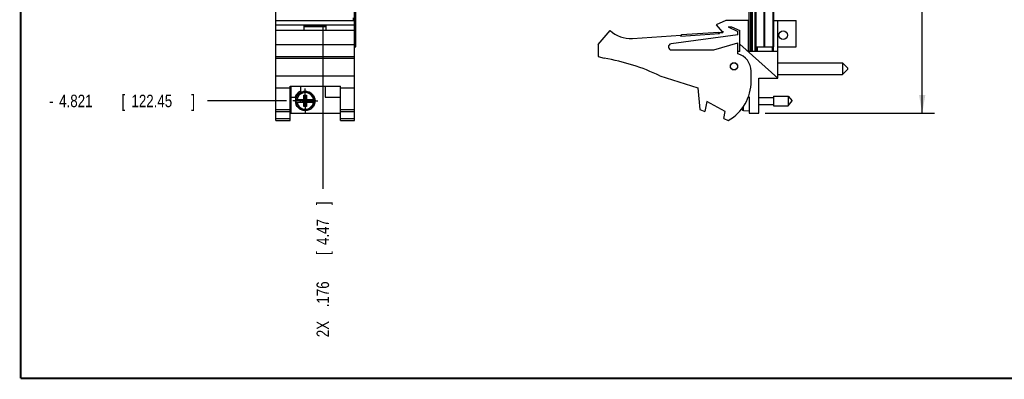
# Model space of a CAD drawing. Header units: inches. Extents: x 0.2 to 16.8, y 0.1 to 10.8.
# Tile 1 of 13: x 0.2 to 10.1, y 0.2 to 3.9. Entities that reach past the tile are written whole.
import ezdxf

# ---------------------------------------------------------------- set-up
doc = ezdxf.new("R2010")
doc.units = ezdxf.units.IN
doc.header["$LTSCALE"] = 0.935
doc.header["$MEASUREMENT"] = 0
doc.linetypes.add('CENTER', pattern=[0.6, 0.375, -0.075, 0.075, -0.075])
doc.layers.get('0').update_dxf_attribs({"linetype": 'CONTINUOUS'})
doc.layers.add('DEFAULT_1', color=7, linetype='CENTER')
doc.layers.add('DIMENSIONS', color=7, linetype='CONTINUOUS')
doc.styles.get("Standard").update_dxf_attribs({"font": 'txt', "width": 0.8})
doc.dimstyles.new('DIMSTYLE_1', dxfattribs={"dimtxt": 0.125, "dimasz": 0.18, "dimexe": 0.18, "dimexo": 0.0625, "dimgap": 0.09, "dimtad": 0, "dimtih": 1, "dimtoh": 1, "dimdec": 3, "dimzin": 4, "dimdsep": 46, "dimtxsty": 'STANDARD', "dimblk": '_FILLED', "dimblk1": '_FILLED', "dimblk2": '_FILLED', "dimcen": 0.09, "dimadec": 0, "dimazin": 0, "dimtp": 0.01, "dimtm": 0.01, "dimtfac": 1, "dimtdec": 3, "dimtofl": 0, "dimtmove": 0, "dimatfit": 3, "dimldrblk": '_FILLED', "dimfxl": 1, "dimtolj": 1, "dimtzin": 4, "dimarcsym": 0})
doc.dimstyles.new('DIMSTYLE_2', dxfattribs={"dimtxt": 0.125, "dimasz": 0.18, "dimexe": 0.18, "dimexo": 0.0625, "dimgap": 0.09, "dimtad": 0, "dimtih": 1, "dimtoh": 1, "dimdec": 3, "dimzin": 4, "dimdsep": 46, "dimtxsty": 'STANDARD', "dimblk": '_FILLED', "dimblk1": '_FILLED', "dimblk2": '_FILLED', "dimcen": 0.09, "dimadec": 0, "dimazin": 0, "dimtp": 0.01, "dimtm": 0.01, "dimtfac": 1, "dimtdec": 3, "dimtofl": 0, "dimtmove": 0, "dimatfit": 3, "dimldrblk": '_FILLED', "dimfxl": 1, "dimtolj": 1, "dimtzin": 4, "dimarcsym": 0})

# ---------------------------------------------------------------- blocks, each defined once
blk = doc.blocks.new('*D6')
at = {"layer": 'DIMENSIONS', "color": 2, "linetype": 'CONTINUOUS'}
blk.add_line((2.9174, 3.0406), (2.1235, 3.0406), dxfattribs=at)
at = {"layer": 'DIMENSIONS', "color": 2, "linetype": 'CONTINUOUS', "width": 0.8}
for s, p in [('4.821', (0.636, 2.9781)), ('[', (1.261, 2.9781)), ('122.45', (1.361, 2.9781)), (']', (1.961, 2.9781)), ('-', (0.536, 2.9781))]:
    blk.add_text(s, height=0.125, dxfattribs=at).set_placement(p)
blk = doc.blocks.new('_FILLED')
at = {"color": 0, "linetype": 'BYBLOCK'}
blk.add_solid([(0, 0), (-1, 0.174), (-1, -0.174)], dxfattribs=at)
blk = doc.blocks.new('*D11')
at = {"layer": 'DIMENSIONS', "color": 2, "linetype": 'CONTINUOUS'}
blk.add_line((3.2809, 3.8027), (3.2809, 2.1581), dxfattribs=at)
at = {"layer": 'DIMENSIONS', "color": 2, "linetype": 'CONTINUOUS', "width": 0.8}
for s, p in [(']', (3.3434, 1.9956)), ('4.47', (3.3434, 1.5956)), ('[', (3.3434, 1.4956)), ('.176', (3.3434, 0.9706)), ('2X ', (3.3434, 0.6706))]:
    blk.add_text(s, height=0.125, rotation=90, dxfattribs=at).set_placement(p)
blk = doc.blocks.new('*D13')
at = {"layer": 'DIMENSIONS', "color": 2, "linetype": 'CONTINUOUS'}
for p, q in [((7.7159, 7.9835), (9.4194, 7.9835)), ((9.2944, 7.9835), (9.2944, 6.0128)), ((9.2944, 2.9186), (9.2944, 5.7628)), ((7.7189, 2.9186), (9.4194, 2.9186))]:
    blk.add_line(p, q, dxfattribs=at)
at = {"layer": 'DIMENSIONS', "color": 2, "linetype": 'CONTINUOUS', "xscale": 0.18, "yscale": 0.18, "zscale": 0.18}
for p, rotation in [((9.2944, 7.9835), 90), ((9.2944, 2.9186), 270)]:
    blk.add_blockref('_FILLED', p, dxfattribs=dict(at, rotation=rotation))
at = {"layer": 'DIMENSIONS', "color": 2, "linetype": 'CONTINUOUS', "width": 0.8}
for s, p in [('5.065', (8.5819, 5.8253)), ('[', (9.2069, 5.8253)), ('128.65', (9.3069, 5.8253)), (']', (9.9069, 5.8253))]:
    blk.add_text(s, height=0.125, dxfattribs=at).set_placement(p)

msp = doc.modelspace()

# ---------------------------------------------------------------- linework, layer by layer
at = {"color": 7, "linetype": 'CONTINUOUS'}
for p, q in [((2.811, 2.8456), (2.811, 7.9835)), ((3.599, 2.8456), (3.599, 7.9835)), ((7.5584, 3.5405), (7.5584, 7.9835)), ((7.5704, 7.9835), (7.5704, 3.5405)), ((7.5764, 7.9835), (7.5764, 3.5405)), ((7.5884, 7.9835), (7.5884, 3.5405)), ((7.6176, 3.5405), (7.6176, 7.9835)), ((3.6107, 3.5835), (3.6107, 7.5835)), ((7.6194, 3.5835), (7.6194, 7.5835)), ((7.6283, 3.5835), (7.6283, 7.5835)), ((7.7102, 3.5835), (7.7102, 7.5835)), ((7.7165, 3.5835), (7.7165, 7.5835)), ((7.7984, 3.5835), (7.7984, 7.5835)), ((7.8074, 3.5835), (7.8074, 7.5835)), ((2.811, 3.8476), (3.599, 3.8476)), ((2.811, 3.8046), (3.599, 3.8046)), ((3.095, 3.7946), (3.315, 3.7946)), ((3.095, 3.7476), (3.095, 3.7946)), ((3.095, 3.7876), (3.315, 3.7876)), ((3.315, 3.7476), (3.315, 3.7946)), ((7.3234, 3.8476), (7.2284, 3.8046)), ((7.2284, 3.8046), (7.2884, 3.7346)), ((7.5534, 3.8476), (7.3234, 3.8476)), ((7.3494, 3.7846), (7.3815, 3.7846)), ((7.3494, 3.7846), (7.4434, 3.7376)), ((7.3815, 3.7846), (7.4634, 3.7476)), ((7.5534, 3.5376), (7.5534, 3.8476)), ((7.8074, 3.8476), (8.0284, 3.8476)), ((7.8444, 3.2686), (7.8444, 3.8476)), ((8.0284, 3.5846), (8.0284, 3.8476)), ((3.599, 3.7476), (2.811, 3.7476)), ((6.0434, 3.6076), (6.1634, 3.7476)), ((6.3869, 3.6682), (6.8723, 3.7)), ((7.4434, 3.7026), (6.7743, 3.6123)), ((6.8729, 3.69), (6.8723, 3.7)), ((6.8729, 3.69), (7.2621, 3.7155)), ((6.8794, 3.7055), (7.2536, 3.73)), ((6.8804, 3.6905), (6.8794, 3.7055)), ((7.2546, 3.715), (7.2536, 3.73)), ((7.2614, 3.7255), (7.2934, 3.7276)), ((7.2621, 3.7155), (7.2614, 3.7255)), ((7.2884, 3.7346), (7.2934, 3.7421)), ((7.2934, 3.7421), (7.2934, 3.7276)), ((7.4434, 3.7026), (7.4434, 3.7376)), ((7.4634, 3.5376), (7.4634, 3.7476)), ((2.811, 3.6076), (3.599, 3.6076)), ((3.599, 3.5835), (3.6107, 3.5835)), ((6.0434, 3.6076), (6.0434, 3.4876)), ((7.2034, 3.5526), (7.4434, 3.6226)), ((7.4434, 3.5126), (7.4434, 3.6226)), ((7.8444, 3.2686), (7.4634, 3.6092)), ((7.6194, 3.5835), (7.8074, 3.5835)), ((7.6284, 3.5835), (7.6284, 3.5405)), ((7.6384, 3.5835), (7.6384, 3.5405)), ((7.7884, 3.5835), (7.7884, 3.5405)), ((7.7984, 3.5835), (7.7984, 3.5405)), ((7.8444, 3.5846), (8.0284, 3.5846)), ((2.811, 3.4876), (3.599, 3.4876)), ((2.811, 3.468), (3.599, 3.468)), ((6.0434, 3.4876), (6.1054, 3.468)), ((6.7784, 3.5526), (7.2034, 3.5526)), ((7.4634, 3.5376), (7.4434, 3.5376)), ((7.8444, 3.5376), (7.5534, 3.5376)), ((7.5584, 3.5405), (7.7984, 3.5405)), ((7.6584, 3.5405), (7.6584, 3.5376)), ((7.8444, 3.4224), (8.4944, 3.4224)), ((8.4944, 3.4224), (8.5444, 3.3724)), ((8.4944, 3.4224), (8.4944, 3.3074)), ((8.5444, 3.3724), (8.5444, 3.3574)), ((2.811, 3.2923), (3.599, 3.2923)), ((6.6633, 3.2923), (7.0434, 3.1726)), ((7.5784, 3.2376), (7.5784, 3.3383)), ((7.6564, 3.2686), (7.8444, 3.2686)), ((7.6564, 2.9186), (7.6564, 3.2686)), ((7.8444, 3.3074), (8.4944, 3.3074)), ((8.4944, 3.3074), (8.5444, 3.3574)), ((2.811, 3.1726), (2.953, 3.1726)), ((2.953, 3.1879), (3.457, 3.1879)), ((2.953, 2.8456), (2.953, 3.1879)), ((2.959, 3.1879), (2.959, 2.9186)), ((3.056, 3.1879), (3.056, 3.1379)), ((3.306, 3.1879), (3.306, 3.0786)), ((3.457, 2.8456), (3.457, 3.1879)), ((3.457, 3.1726), (3.599, 3.1726)), ((7.0434, 3.1726), (7.0634, 2.9556)), ((2.959, 3.0786), (3.0028, 3.0786)), ((3.0912, 3.0977), (3.1187, 3.0977)), ((3.1187, 2.9835), (3.0912, 3.0977)), ((3.0912, 3.0543), (3.0912, 3.0977)), ((3.0912, 2.9835), (3.1187, 3.0977)), ((3.1187, 3.0977), (3.1187, 3.0543)), ((3.306, 3.0786), (3.457, 3.0786)), ((7.5515, 3.0843), (7.5584, 3.0786)), ((7.5584, 3.0786), (7.5584, 2.9186)), ((7.6564, 3.0756), (7.8021, 3.0756)), ((7.8021, 3.0898), (7.9501, 3.0898)), ((7.8021, 3.0898), (7.8021, 2.9914)), ((7.9501, 3.0898), (7.9914, 3.0406)), ((7.9501, 3.0898), (7.9501, 2.9914)), ((3.0103, 3.0543), (3.0933, 3.0543)), ((3.0103, 3.0268), (3.0933, 3.0268)), ((3.0564, 3.0289), (3.1535, 3.0523)), ((3.0933, 3.0523), (3.0564, 3.0523)), ((3.0564, 3.0523), (3.1535, 3.0289)), ((3.0564, 3.0289), (3.0564, 3.0523)), ((3.0564, 3.0289), (3.0933, 3.0289)), ((3.0912, 2.9835), (3.0912, 3.0268)), ((3.1187, 2.9835), (3.0912, 2.9835)), ((3.0933, 3.0543), (3.0933, 3.0523)), ((3.1167, 3.0289), (3.0933, 3.0523)), ((3.0933, 3.0289), (3.1167, 3.0523)), ((3.0933, 3.0268), (3.0933, 3.0289)), ((3.1167, 3.0543), (3.1996, 3.0543)), ((3.1167, 3.0543), (3.1167, 3.0523)), ((3.1535, 3.0523), (3.1167, 3.0523)), ((3.1167, 3.0289), (3.1535, 3.0289)), ((3.1167, 3.0268), (3.1167, 3.0289)), ((3.1167, 3.0268), (3.1996, 3.0268)), ((3.1187, 3.0268), (3.1187, 2.9835)), ((3.1535, 3.0289), (3.1535, 3.0523)), ((7.1334, 3.0363), (7.1134, 2.9363)), ((7.3173, 2.9363), (7.1334, 3.0363)), ((7.4869, 2.9574), (7.4869, 2.9658)), ((7.5012, 2.9458), (7.5012, 2.9857)), ((7.6564, 3.0055), (7.8021, 3.0055)), ((7.8021, 2.9914), (7.9501, 2.9914)), ((7.9501, 2.9914), (7.9914, 3.0406)), ((2.811, 2.9556), (2.953, 2.9556)), ((2.811, 2.9363), (2.953, 2.9363)), ((2.959, 2.9186), (3.457, 2.9186)), ((3.457, 2.9556), (3.599, 2.9556)), ((3.457, 2.9363), (3.599, 2.9363)), ((7.0634, 2.9556), (7.1134, 2.9363)), ((7.3027, 2.8635), (7.3173, 2.9363)), ((7.5012, 2.9458), (7.5584, 2.9425)), ((7.5584, 2.9186), (7.6564, 2.9186)), ((2.811, 2.8635), (2.953, 2.8635)), ((2.811, 2.8456), (2.953, 2.8456)), ((3.457, 2.8635), (3.599, 2.8635)), ((3.457, 2.8456), (3.599, 2.8456)), ((7.3027, 2.8635), (7.3494, 2.8456))]:
    msp.add_line(p, q, dxfattribs=at)
at = {"color": 9, "linetype": 'CONTINUOUS'}
for p, q in [((3.6019, 3.5835), (3.6019, 7.5835)), ((3.6105, 3.5835), (3.6105, 7.5835)), ((3.587, 3.8748), (3.587, 3.8476))]:
    msp.add_line(p, q, dxfattribs=at)
at = {"color": 7, "linetype": 'CONTINUOUS', "const_width": 0.02}
for points in [[(0.25, 10.7586), (0.25, 0.2586)], [(0.25, 0.2586), (16.75, 0.2586)]]:
    msp.add_lwpolyline(points, dxfattribs=at)
at = {"color": 7, "linetype": 'CONTINUOUS'}
for centre, radius in [((7.8994, 3.7), 0.0425), ((7.4064, 3.3876), 0.0365), ((7.4064, 3.3876), 0.035), ((3.105, 3.0406), 0.098)]:
    msp.add_circle(centre, radius, dxfattribs=at)
for centre, radius, start, end in [((6.3673, 3.9676), 0.3, 227.16657, 273.74672), ((6.7784, 3.5826), 0.03, 97.68448, 270), ((5.782, 1.468), 2.026, 64.21446, 80.81669), ((7.3984, 3.3383), 0.18, 0, 75.52249), ((7.1284, 3.2376), 0.45, 299.41364, 360), ((3.105, 3.0406), 0.109, 116.71426, 159.59683), ((3.105, 3.0406), 0.0956, 171.71661, 188.28339), ((3.105, 3.0406), 0.0956, 351.71661, 8.28339), ((7.7887, 3.0406), 0.313, 194.22044, 195.4149), ((7.5021, 2.9616), 0.0157, 195.4149, 266.69607)]:
    msp.add_arc(centre, radius, start, end, dxfattribs=at)
at = {"color": 9, "linetype": 'CONTINUOUS'}
for radius, start, end in [(0.0947, 8.36374, 171.63626), (0.0832, 9.53359, 170.46641), (0.0947, 188.36374, 351.63626), (0.0832, 189.53359, 350.46641)]:
    msp.add_arc((3.105, 3.0406), radius, start, end, dxfattribs=at)
at = {"layer": 'DEFAULT_1', "color": 7, "linetype": 'CENTER'}
for q in [(3.105, 3.1657), (2.9799, 3.0406), (3.2301, 3.0406), (3.105, 2.9155)]:
    msp.add_line((3.105, 3.0406), q, dxfattribs=at)

# ---------------------------------------------------------------- dimensions: what is measured, and where the dimension line sits
at = {"layer": 'DIMENSIONS', "color": 2, "linetype": 'CONTINUOUS'}
dim = msp.add_linear_dim(base=(9.2944, 7.9835), p1=(7.7189, 2.9186), p2=(7.7159, 7.9835), angle=90, dimstyle='DIMSTYLE_2', dxfattribs=at)
dim.commit()
dim.dimension.update_dxf_attribs({"geometry": '*D13', "text_midpoint": (9.2944, 5.8878), "dimtype": 160})
for feature_location, offset, dtype, origin, text, picture, middle in [((2.9174, 3.0406), (-0.7939, 0), 0, (2.9799, 7.8615), '-<>', '*D6', (1.2985, 3.0406)), ((3.2809, 3.8027), (0, -1.6447), 1, (3.105, 7.8615), '2X <>', '*D11', (3.2809, 1.3831))]:
    dim = msp.add_ordinate_dim(feature_location=feature_location, offset=offset, dtype=dtype, origin=origin, text=text, dimstyle='DIMSTYLE_1', dxfattribs=at)
    dim.commit()
    dim.dimension.update_dxf_attribs({"geometry": picture, "text_midpoint": middle})

doc.saveas('drawing.dxf')
